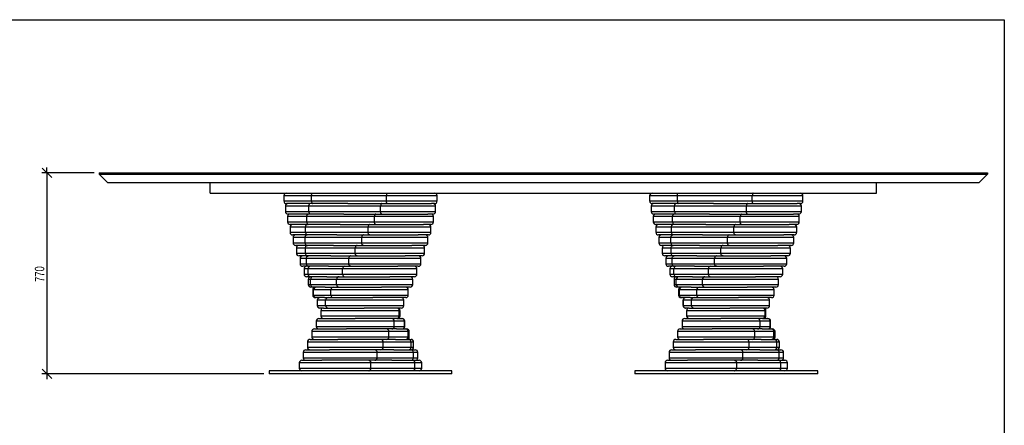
# Model space of a CAD drawing. Header units: millimetres. Extents: x 5 to 292, y 5 to 205.
# Tile 3 of 3: x 104 to 292, y 127 to 205. Entities that reach past the tile are written whole.
import ezdxf

# ---------------------------------------------------------------- set-up
doc = ezdxf.new("R2010")
doc.units = ezdxf.units.MM
doc.layers.add('FORMAT', color=7, linetype='Continuous')
doc.styles.add('SLDTEXTSTYLE1', font='TXT', dxfattribs={"width": 0.75})
doc.dimstyles.new('SLDDIMSTYLE0', dxfattribs={"dimtxt": 1.8, "dimasz": 1.8, "dimexe": 0, "dimexo": 0.0625, "dimgap": 0.45, "dimtad": 1, "dimlfac": 20, "dimrnd": 1e-09, "dimzin": 12, "dimdsep": 46, "dimtxsty": 'SLDTEXTSTYLE1', "dimblk1": 'OBLIQUE', "dimblk2": 'OBLIQUE', "dimsah": 1, "dimcen": 0.09, "dimadec": 0, "dimazin": 3, "dimtfac": 1, "dimtmove": 0, "dimatfit": 0, "dimldrblk": 'OBLIQUE', "dimfxl": 0, "dimfrac": 2, "dimtolj": 1, "dimtzin": 12, "dimarcsym": 0})

# ---------------------------------------------------------------- blocks, each defined once
blk = doc.blocks.new('_Oblique')
at = {"color": 0, "linetype": 'ByBlock', "lineweight": -2}
blk.add_line((-0.5, -0.5), (0.5, 0.5), dxfattribs=at)
blk = doc.blocks.new('_D')
at = {"layer": 'FORMAT', "color": 7}
for p, q in [((117.8, 175.69), (107.8, 175.69)), ((108.8, 175.69), (108.8, 176.69)), ((108.8, 175.69), (108.8, 137.19)), ((150.3, 137.19), (107.8, 137.19)), ((108.8, 137.19), (108.8, 136.19))]:
    blk.add_line(p, q, dxfattribs=at)
at = {"layer": 'FORMAT', "color": 7, "xscale": 1.8, "yscale": 1.8}
for p, rotation in [((108.8, 175.69), 270.0000000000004), ((108.8, 137.19), 90.0000000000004)]:
    blk.add_blockref('_Oblique', p, dxfattribs=dict(at, rotation=rotation))
at = {"layer": 'FORMAT', "color": 7, "insert": (106.48, 154.79), "char_height": 1.8, "attachment_point": 1, "rotation": 90, "style": 'SLDTEXTSTYLE1'}
blk.add_mtext('770', dxfattribs=at)

msp = doc.modelspace()

# ---------------------------------------------------------------- linework, layer by layer
at = {"color": 7, "linetype": 'Continuous', "lineweight": 25}
for p, q in [((118.7986, 175.6906), (288.7986, 175.6906)), ((118.7986, 175.6906), (118.7986, 175.4406)), ((118.7986, 175.4406), (288.7986, 175.4406)), ((120.4486, 173.7906), (118.7986, 175.4406)), ((288.7986, 175.4406), (287.1486, 173.7906)), ((288.7986, 175.6906), (288.7986, 175.4406)), ((287.1486, 173.7906), (120.4486, 173.7906)), ((140.0486, 171.7906), (140.0486, 173.7906)), ((267.5486, 171.7906), (267.5486, 173.7906)), ((140.0486, 171.7906), (267.5486, 171.7906)), ((154.12631, 171.2906), (154.12631, 170.2906)), ((159.43352, 171.2906), (154.12631, 171.2906)), ((154.12631, 170.2906), (159.43352, 170.2906)), ((159.57971, 169.7906), (154.62631, 169.7906)), ((173.77809, 171.2906), (159.43352, 171.2906)), ((159.43352, 170.2906), (159.43352, 171.2906)), ((159.43352, 170.2906), (173.77809, 170.2906)), ((166.36015, 169.7906), (159.57971, 169.7906)), ((166.36015, 169.7906), (172.85243, 169.7906)), ((172.85243, 169.7906), (182.3687, 169.7906)), ((173.77809, 170.2906), (173.77809, 171.2906)), ((183.47088, 171.2906), (173.77809, 171.2906)), ((173.77809, 170.2906), (183.47088, 170.2906)), ((182.97088, 169.7906), (182.3687, 169.7906)), ((183.47088, 170.2906), (183.47088, 171.2906)), ((224.12631, 171.2906), (224.12631, 170.2906)), ((229.43352, 171.2906), (224.12631, 171.2906)), ((224.12631, 170.2906), (229.43352, 170.2906)), ((229.57971, 169.7906), (224.62631, 169.7906)), ((243.77809, 171.2906), (229.43352, 171.2906)), ((229.43352, 170.2906), (229.43352, 171.2906)), ((229.43352, 170.2906), (243.77809, 170.2906)), ((236.36015, 169.7906), (229.57971, 169.7906)), ((236.36015, 169.7906), (242.85243, 169.7906)), ((242.85243, 169.7906), (252.3687, 169.7906)), ((243.77809, 170.2906), (243.77809, 171.2906)), ((253.47088, 171.2906), (243.77809, 171.2906)), ((243.77809, 170.2906), (253.47088, 170.2906)), ((252.97088, 169.7906), (252.3687, 169.7906)), ((253.47088, 170.2906), (253.47088, 171.2906)), ((154.43113, 169.2906), (154.43113, 168.2906)), ((158.91652, 169.2906), (154.43113, 169.2906)), ((154.43113, 168.2906), (158.91652, 168.2906)), ((159.11749, 167.7906), (154.93113, 167.7906)), ((172.65146, 169.2906), (158.91652, 169.2906)), ((158.91652, 168.2906), (158.91652, 169.2906)), ((158.91652, 168.2906), (172.65146, 168.2906)), ((165.60977, 167.7906), (159.11749, 167.7906)), ((165.60977, 167.7906), (171.72521, 167.7906)), ((171.72521, 167.7906), (181.6888, 167.7906)), ((172.65146, 168.2906), (172.65146, 169.2906)), ((183.16607, 169.2906), (172.65146, 169.2906)), ((172.65146, 168.2906), (183.16607, 168.2906)), ((182.66607, 167.7906), (181.6888, 167.7906)), ((183.16607, 168.2906), (183.16607, 169.2906)), ((224.43113, 169.2906), (224.43113, 168.2906)), ((228.91652, 169.2906), (224.43113, 169.2906)), ((224.43113, 168.2906), (228.91652, 168.2906)), ((229.11749, 167.7906), (224.93113, 167.7906)), ((242.65146, 169.2906), (228.91652, 169.2906)), ((228.91652, 168.2906), (228.91652, 169.2906)), ((228.91652, 168.2906), (242.65146, 168.2906)), ((235.60977, 167.7906), (229.11749, 167.7906)), ((235.60977, 167.7906), (241.72521, 167.7906)), ((241.72521, 167.7906), (251.6888, 167.7906)), ((242.65146, 168.2906), (242.65146, 169.2906)), ((253.16607, 169.2906), (242.65146, 169.2906)), ((242.65146, 168.2906), (253.16607, 168.2906)), ((252.66607, 167.7906), (251.6888, 167.7906)), ((253.16607, 168.2906), (253.16607, 169.2906)), ((154.82974, 167.2906), (154.82974, 166.2906)), ((158.53449, 167.2906), (154.82974, 167.2906)), ((154.82974, 166.2906), (158.53449, 166.2906)), ((171.4722, 167.2906), (158.53449, 167.2906)), ((158.53449, 166.2906), (158.53449, 167.2906)), ((158.53449, 166.2906), (171.4722, 166.2906)), ((171.4722, 166.2906), (171.4722, 167.2906)), ((182.76745, 167.2906), (171.4722, 167.2906)), ((171.4722, 166.2906), (182.76745, 166.2906)), ((182.76745, 166.2906), (182.76745, 167.2906)), ((224.82974, 167.2906), (224.82974, 166.2906)), ((228.53449, 167.2906), (224.82974, 167.2906)), ((224.82974, 166.2906), (228.53449, 166.2906)), ((241.4722, 167.2906), (228.53449, 167.2906)), ((228.53449, 166.2906), (228.53449, 167.2906)), ((228.53449, 166.2906), (241.4722, 166.2906)), ((241.4722, 166.2906), (241.4722, 167.2906)), ((252.76745, 167.2906), (241.4722, 167.2906)), ((241.4722, 166.2906), (252.76745, 166.2906)), ((252.76745, 166.2906), (252.76745, 167.2906)), ((155.31672, 165.2906), (155.31672, 164.2906)), ((158.29266, 165.2906), (155.31672, 165.2906)), ((155.31672, 164.2906), (158.29266, 164.2906)), ((158.78751, 165.7906), (155.32974, 165.7906)), ((170.25642, 165.2906), (158.29266, 165.2906)), ((158.29266, 164.2906), (158.29266, 165.2906)), ((158.29266, 164.2906), (170.25642, 164.2906)), ((164.90295, 165.7906), (158.78751, 165.7906)), ((164.90295, 165.7906), (170.55802, 165.7906)), ((170.25642, 164.2906), (170.25642, 165.2906)), ((182.28048, 165.2906), (170.25642, 165.2906)), ((170.25642, 164.2906), (182.28048, 164.2906)), ((170.55802, 165.7906), (180.83283, 165.7906)), ((182.26745, 165.7906), (180.83283, 165.7906)), ((182.28048, 164.2906), (182.28048, 165.2906)), ((225.31672, 165.2906), (225.31672, 164.2906)), ((228.29266, 165.2906), (225.31672, 165.2906)), ((225.31672, 164.2906), (228.29266, 164.2906)), ((228.78751, 165.7906), (225.32974, 165.7906)), ((240.25642, 165.2906), (228.29266, 165.2906)), ((228.29266, 164.2906), (228.29266, 165.2906)), ((228.29266, 164.2906), (240.25642, 164.2906)), ((234.90295, 165.7906), (228.78751, 165.7906)), ((234.90295, 165.7906), (240.55802, 165.7906)), ((240.25642, 164.2906), (240.25642, 165.2906)), ((252.28048, 165.2906), (240.25642, 165.2906)), ((240.25642, 164.2906), (252.28048, 164.2906)), ((240.55802, 165.7906), (250.83283, 165.7906)), ((252.26745, 165.7906), (250.83283, 165.7906)), ((252.28048, 164.2906), (252.28048, 165.2906)), ((158.59426, 163.7906), (155.81672, 163.7906)), ((155.88539, 163.2906), (155.88539, 162.2906)), ((158.19432, 163.2906), (155.88539, 163.2906)), ((155.88539, 162.2906), (158.19432, 162.2906)), ((169.02072, 163.2906), (158.19432, 163.2906)), ((158.19432, 162.2906), (158.19432, 163.2906)), ((158.19432, 162.2906), (169.02072, 162.2906)), ((164.24933, 163.7906), (158.59426, 163.7906)), ((164.24933, 163.7906), (169.3668, 163.7906)), ((169.02072, 162.2906), (169.02072, 163.2906)), ((181.7118, 163.2906), (169.02072, 163.2906)), ((169.02072, 162.2906), (181.7118, 162.2906)), ((169.3668, 163.7906), (179.81249, 163.7906)), ((181.78048, 163.7906), (179.81249, 163.7906)), ((181.7118, 162.2906), (181.7118, 163.2906)), ((228.59426, 163.7906), (225.81672, 163.7906)), ((225.88539, 163.2906), (225.88539, 162.2906)), ((228.19432, 163.2906), (225.88539, 163.2906)), ((225.88539, 162.2906), (228.19432, 162.2906)), ((239.02072, 163.2906), (228.19432, 163.2906)), ((228.19432, 162.2906), (228.19432, 163.2906)), ((228.19432, 162.2906), (239.02072, 162.2906)), ((234.24933, 163.7906), (228.59426, 163.7906)), ((234.24933, 163.7906), (239.3668, 163.7906)), ((239.02072, 162.2906), (239.02072, 163.2906)), ((251.7118, 163.2906), (239.02072, 163.2906)), ((239.02072, 162.2906), (251.7118, 162.2906)), ((239.3668, 163.7906), (249.81249, 163.7906)), ((251.78048, 163.7906), (249.81249, 163.7906)), ((251.7118, 162.2906), (251.7118, 163.2906)), ((158.54039, 161.7906), (156.38539, 161.7906)), ((156.52801, 161.2906), (156.52801, 160.2906)), ((158.24082, 161.2906), (156.52801, 161.2906)), ((156.52801, 160.2906), (158.24082, 160.2906)), ((167.782, 161.2906), (158.24082, 161.2906)), ((158.24082, 160.2906), (158.24082, 161.2906)), ((158.24082, 160.2906), (167.782, 160.2906)), ((163.65785, 161.7906), (158.54039, 161.7906)), ((163.65785, 161.7906), (168.16781, 161.7906)), ((167.782, 160.2906), (167.782, 161.2906)), ((181.06918, 161.2906), (167.782, 161.2906)), ((167.782, 160.2906), (181.06918, 160.2906)), ((168.16781, 161.7906), (178.64172, 161.7906)), ((181.2118, 161.7906), (178.64172, 161.7906)), ((181.06918, 160.2906), (181.06918, 161.2906)), ((228.54039, 161.7906), (226.38539, 161.7906)), ((226.52801, 161.2906), (226.52801, 160.2906)), ((228.24082, 161.2906), (226.52801, 161.2906)), ((226.52801, 160.2906), (228.24082, 160.2906)), ((237.782, 161.2906), (228.24082, 161.2906)), ((228.24082, 160.2906), (228.24082, 161.2906)), ((228.24082, 160.2906), (237.782, 160.2906)), ((233.65785, 161.7906), (228.54039, 161.7906)), ((233.65785, 161.7906), (238.16781, 161.7906)), ((237.782, 160.2906), (237.782, 161.2906)), ((251.06918, 161.2906), (237.782, 161.2906)), ((237.782, 160.2906), (251.06918, 160.2906)), ((238.16781, 161.7906), (248.64172, 161.7906)), ((251.2118, 161.7906), (248.64172, 161.7906)), ((251.06918, 160.2906), (251.06918, 161.2906)), ((158.62664, 159.7906), (157.02801, 159.7906)), ((157.23578, 159.2906), (157.23578, 158.2906)), ((158.43153, 159.2906), (157.23578, 159.2906)), ((157.23578, 158.2906), (158.43153, 158.2906)), ((166.55716, 159.2906), (158.43153, 159.2906)), ((158.43153, 158.2906), (158.43153, 159.2906)), ((158.43153, 158.2906), (166.55716, 158.2906)), ((163.13659, 159.7906), (158.62664, 159.7906)), ((163.13659, 159.7906), (166.97744, 159.7906)), ((166.55716, 158.2906), (166.55716, 159.2906)), ((180.36141, 159.2906), (166.55716, 159.2906)), ((166.55716, 158.2906), (180.36141, 158.2906)), ((166.97744, 159.7906), (177.3365, 159.7906)), ((180.56918, 159.7906), (177.3365, 159.7906)), ((180.36141, 158.2906), (180.36141, 159.2906)), ((228.62664, 159.7906), (227.02801, 159.7906)), ((227.23578, 159.2906), (227.23578, 158.2906)), ((228.43153, 159.2906), (227.23578, 159.2906)), ((227.23578, 158.2906), (228.43153, 158.2906)), ((236.55716, 159.2906), (228.43153, 159.2906)), ((228.43153, 158.2906), (228.43153, 159.2906)), ((228.43153, 158.2906), (236.55716, 158.2906)), ((233.13659, 159.7906), (228.62664, 159.7906)), ((233.13659, 159.7906), (236.97744, 159.7906)), ((236.55716, 158.2906), (236.55716, 159.2906)), ((250.36141, 159.2906), (236.55716, 159.2906)), ((236.55716, 158.2906), (250.36141, 158.2906)), ((236.97744, 159.7906), (247.3365, 159.7906)), ((250.56918, 159.7906), (247.3365, 159.7906)), ((250.36141, 158.2906), (250.36141, 159.2906)), ((158.85182, 157.7906), (157.73578, 157.7906)), ((157.99905, 157.2906), (157.99905, 156.2906)), ((158.76385, 157.2906), (157.99905, 157.2906)), ((165.36293, 157.2906), (158.76385, 157.2906)), ((158.76385, 156.2906), (158.76385, 157.2906)), ((162.69267, 157.7906), (158.85182, 157.7906)), ((162.69267, 157.7906), (165.81195, 157.7906)), ((165.36293, 156.2906), (165.36293, 157.2906)), ((179.59814, 157.2906), (165.36293, 157.2906)), ((165.81195, 157.7906), (175.91467, 157.7906)), ((179.86141, 157.7906), (175.91467, 157.7906)), ((179.59814, 156.2906), (179.59814, 157.2906)), ((228.85182, 157.7906), (227.73578, 157.7906)), ((227.99905, 157.2906), (227.99905, 156.2906)), ((228.76385, 157.2906), (227.99905, 157.2906)), ((235.36293, 157.2906), (228.76385, 157.2906)), ((228.76385, 156.2906), (228.76385, 157.2906)), ((232.69267, 157.7906), (228.85182, 157.7906)), ((232.69267, 157.7906), (235.81195, 157.7906)), ((235.36293, 156.2906), (235.36293, 157.2906)), ((249.59814, 157.2906), (235.36293, 157.2906)), ((235.81195, 157.7906), (245.91467, 157.7906)), ((249.86141, 157.7906), (245.91467, 157.7906)), ((249.59814, 156.2906), (249.59814, 157.2906)), ((157.99905, 156.2906), (158.76385, 156.2906)), ((159.21286, 155.7906), (158.49905, 155.7906)), ((158.76385, 156.2906), (165.36293, 156.2906)), ((158.80739, 155.2906), (158.80739, 154.2906)), ((159.23322, 155.2906), (158.80739, 155.2906)), ((162.33214, 155.7906), (159.21286, 155.7906)), ((164.21563, 155.2906), (159.23322, 155.2906)), ((159.23322, 154.2906), (159.23322, 155.2906)), ((162.33214, 155.7906), (164.68725, 155.7906)), ((164.21563, 154.2906), (164.21563, 155.2906)), ((178.7898, 155.2906), (164.21563, 155.2906)), ((164.68725, 155.7906), (174.39564, 155.7906)), ((165.36293, 156.2906), (179.59814, 156.2906)), ((179.09814, 155.7906), (174.39564, 155.7906)), ((178.7898, 154.2906), (178.7898, 155.2906)), ((227.99905, 156.2906), (228.76385, 156.2906)), ((229.21286, 155.7906), (228.49905, 155.7906)), ((228.76385, 156.2906), (235.36293, 156.2906)), ((228.80739, 155.2906), (228.80739, 154.2906)), ((229.23322, 155.2906), (228.80739, 155.2906)), ((232.33214, 155.7906), (229.21286, 155.7906)), ((234.21563, 155.2906), (229.23322, 155.2906)), ((229.23322, 154.2906), (229.23322, 155.2906)), ((232.33214, 155.7906), (234.68725, 155.7906)), ((234.21563, 154.2906), (234.21563, 155.2906)), ((248.7898, 155.2906), (234.21563, 155.2906)), ((234.68725, 155.7906), (244.39564, 155.7906)), ((235.36293, 156.2906), (249.59814, 156.2906)), ((249.09814, 155.7906), (244.39564, 155.7906)), ((248.7898, 154.2906), (248.7898, 155.2906)), ((158.80739, 154.2906), (159.23322, 154.2906)), ((159.23322, 154.2906), (164.21563, 154.2906)), ((159.70483, 153.7906), (159.30739, 153.7906)), ((159.64975, 153.2906), (159.64975, 152.2906)), ((159.83324, 153.2906), (159.64975, 153.2906)), ((162.05994, 153.7906), (159.70483, 153.7906)), ((163.13093, 153.2906), (159.83324, 153.2906)), ((159.83324, 152.2906), (159.83324, 153.2906)), ((162.05994, 153.7906), (163.6187, 153.7906)), ((163.13093, 152.2906), (163.13093, 153.2906)), ((177.94744, 153.2906), (163.13093, 153.2906)), ((163.6187, 153.7906), (172.80016, 153.7906)), ((164.21563, 154.2906), (178.7898, 154.2906)), ((178.2898, 153.7906), (172.80016, 153.7906)), ((177.94744, 152.2906), (177.94744, 153.2906)), ((228.80739, 154.2906), (229.23322, 154.2906)), ((229.23322, 154.2906), (234.21563, 154.2906)), ((229.70483, 153.7906), (229.30739, 153.7906)), ((229.64975, 153.2906), (229.64975, 152.2906)), ((229.83324, 153.2906), (229.64975, 153.2906)), ((232.05994, 153.7906), (229.70483, 153.7906)), ((233.13093, 153.2906), (229.83324, 153.2906)), ((229.83324, 152.2906), (229.83324, 153.2906)), ((232.05994, 153.7906), (233.6187, 153.7906)), ((233.13093, 152.2906), (233.13093, 153.2906)), ((247.94744, 153.2906), (233.13093, 153.2906)), ((233.6187, 153.7906), (242.80016, 153.7906)), ((234.21563, 154.2906), (248.7898, 154.2906)), ((248.2898, 153.7906), (242.80016, 153.7906)), ((247.94744, 152.2906), (247.94744, 153.2906)), ((159.64975, 152.2906), (159.83324, 152.2906)), ((159.83324, 152.2906), (163.13093, 152.2906)), ((160.32101, 151.7906), (160.14975, 151.7906)), ((161.87977, 151.7906), (160.32101, 151.7906)), ((160.51463, 151.2906), (160.51463, 150.2906)), ((160.55572, 151.2906), (160.51463, 151.2906)), ((162.12365, 151.2906), (160.55572, 151.2906)), ((160.55572, 150.2906), (160.55572, 151.2906)), ((161.87977, 151.7906), (162.62091, 151.7906)), ((162.12365, 150.2906), (162.12365, 151.2906)), ((177.08256, 151.2906), (162.12365, 151.2906)), ((162.62091, 151.7906), (171.15002, 151.7906)), ((163.13093, 152.2906), (177.94744, 152.2906)), ((177.44744, 151.7906), (171.15002, 151.7906)), ((177.08256, 150.2906), (177.08256, 151.2906)), ((229.64975, 152.2906), (229.83324, 152.2906)), ((229.83324, 152.2906), (233.13093, 152.2906)), ((230.32101, 151.7906), (230.14975, 151.7906)), ((231.87977, 151.7906), (230.32101, 151.7906)), ((230.51463, 151.2906), (230.51463, 150.2906)), ((230.55572, 151.2906), (230.51463, 151.2906)), ((232.12365, 151.2906), (230.55572, 151.2906)), ((230.55572, 150.2906), (230.55572, 151.2906)), ((231.87977, 151.7906), (232.62091, 151.7906)), ((232.12365, 150.2906), (232.12365, 151.2906)), ((247.08256, 151.2906), (232.12365, 151.2906)), ((232.62091, 151.7906), (241.15002, 151.7906)), ((233.13093, 152.2906), (247.94744, 152.2906)), ((247.44744, 151.7906), (241.15002, 151.7906)), ((247.08256, 150.2906), (247.08256, 151.2906)), ((160.51463, 150.2906), (160.55572, 150.2906)), ((160.55572, 150.2906), (162.12365, 150.2906)), ((161.05298, 149.7906), (161.01463, 149.7906)), ((161.70697, 149.7906), (161.05298, 149.7906)), ((161.20697, 149.2906), (161.20697, 148.2906)), ((176.20641, 149.2906), (161.20697, 149.2906)), ((161.70697, 149.7906), (169.46777, 149.7906)), ((162.12365, 150.2906), (177.08256, 150.2906)), ((176.58256, 149.7906), (169.46777, 149.7906)), ((176.20641, 148.2906), (176.20641, 149.2906)), ((176.38966, 149.2906), (176.20641, 149.2906)), ((176.38966, 148.2906), (176.38966, 149.2906)), ((176.39022, 149.2906), (176.38966, 149.2906)), ((176.39022, 148.2906), (176.39022, 149.2906)), ((230.51463, 150.2906), (230.55572, 150.2906)), ((230.55572, 150.2906), (232.12365, 150.2906)), ((231.05298, 149.7906), (231.01463, 149.7906)), ((231.70697, 149.7906), (231.05298, 149.7906)), ((231.20697, 149.2906), (231.20697, 148.2906)), ((246.20641, 149.2906), (231.20697, 149.2906)), ((231.70697, 149.7906), (239.46777, 149.7906)), ((232.12365, 150.2906), (247.08256, 150.2906)), ((246.58256, 149.7906), (239.46777, 149.7906)), ((246.20641, 148.2906), (246.20641, 149.2906)), ((246.38966, 149.2906), (246.20641, 149.2906)), ((246.38966, 148.2906), (246.38966, 149.2906)), ((246.39022, 149.2906), (246.38966, 149.2906)), ((246.39022, 148.2906), (246.39022, 149.2906)), ((160.33263, 147.2906), (160.33263, 146.2906)), ((175.27016, 147.2906), (160.33263, 147.2906)), ((160.83263, 147.7906), (167.77638, 147.7906)), ((161.20697, 148.2906), (176.20641, 148.2906)), ((175.70645, 147.7906), (167.77638, 147.7906)), ((175.27016, 146.2906), (175.27016, 147.2906)), ((177.2021, 147.2906), (175.27016, 147.2906)), ((175.79307, 147.7906), (175.70645, 147.7906)), ((175.79307, 147.7906), (176.70626, 147.7906)), ((176.20641, 148.2906), (176.38966, 148.2906)), ((176.38966, 148.2906), (176.39022, 148.2906)), ((176.70626, 147.7906), (176.76456, 147.7906)), ((177.2021, 146.2906), (177.2021, 147.2906)), ((177.26456, 147.2906), (177.2021, 147.2906)), ((177.26456, 146.2906), (177.26456, 147.2906)), ((230.33263, 147.2906), (230.33263, 146.2906)), ((245.27016, 147.2906), (230.33263, 147.2906)), ((230.83263, 147.7906), (237.77638, 147.7906)), ((231.20697, 148.2906), (246.20641, 148.2906)), ((245.70645, 147.7906), (237.77638, 147.7906)), ((245.27016, 146.2906), (245.27016, 147.2906)), ((247.2021, 147.2906), (245.27016, 147.2906)), ((245.79307, 147.7906), (245.70645, 147.7906)), ((245.79307, 147.7906), (246.70626, 147.7906)), ((246.20641, 148.2906), (246.38966, 148.2906)), ((246.38966, 148.2906), (246.39022, 148.2906)), ((246.70626, 147.7906), (246.76456, 147.7906)), ((247.2021, 146.2906), (247.2021, 147.2906)), ((247.26456, 147.2906), (247.2021, 147.2906)), ((247.26456, 146.2906), (247.26456, 147.2906)), ((159.47148, 145.2906), (159.47148, 144.2906)), ((174.24552, 145.2906), (159.47148, 145.2906)), ((159.97148, 145.7906), (166.09895, 145.7906)), ((160.33263, 146.2906), (175.27016, 146.2906)), ((174.77433, 145.7906), (166.09895, 145.7906)), ((174.24552, 144.2906), (174.24552, 145.2906)), ((177.89975, 145.2906), (174.24552, 145.2906)), ((175.68752, 145.7906), (174.77433, 145.7906)), ((175.27016, 146.2906), (177.2021, 146.2906)), ((175.68752, 145.7906), (177.41481, 145.7906)), ((177.2021, 146.2906), (177.26456, 146.2906)), ((177.41481, 145.7906), (177.62571, 145.7906)), ((177.89975, 144.2906), (177.89975, 145.2906)), ((178.12571, 145.2906), (177.89975, 145.2906)), ((178.12571, 144.2906), (178.12571, 145.2906)), ((229.47148, 145.2906), (229.47148, 144.2906)), ((244.24552, 145.2906), (229.47148, 145.2906)), ((229.97148, 145.7906), (236.09895, 145.7906)), ((230.33263, 146.2906), (245.27016, 146.2906)), ((244.77433, 145.7906), (236.09895, 145.7906)), ((244.24552, 144.2906), (244.24552, 145.2906)), ((247.89975, 145.2906), (244.24552, 145.2906)), ((245.68752, 145.7906), (244.77433, 145.7906)), ((245.27016, 146.2906), (247.2021, 146.2906)), ((245.68752, 145.7906), (247.41481, 145.7906)), ((247.2021, 146.2906), (247.26456, 146.2906)), ((247.41481, 145.7906), (247.62571, 145.7906)), ((247.89975, 144.2906), (247.89975, 145.2906)), ((248.12571, 145.2906), (247.89975, 145.2906)), ((248.12571, 144.2906), (248.12571, 145.2906)), ((158.63529, 143.2906), (158.63529, 142.2906)), ((173.14649, 143.2906), (158.63529, 143.2906)), ((159.13529, 143.7906), (164.45839, 143.7906)), ((159.47148, 144.2906), (174.24552, 144.2906)), ((173.76059, 143.7906), (164.45839, 143.7906)), ((173.14649, 142.2906), (173.14649, 143.2906)), ((178.47309, 143.2906), (173.14649, 143.2906)), ((175.48788, 143.7906), (173.76059, 143.7906)), ((174.24552, 144.2906), (177.89975, 144.2906)), ((175.48788, 143.7906), (178.00568, 143.7906)), ((177.89975, 144.2906), (178.12571, 144.2906)), ((178.00568, 143.7906), (178.4619, 143.7906)), ((178.47309, 142.2906), (178.47309, 143.2906)), ((178.9619, 143.2906), (178.47309, 143.2906)), ((178.9619, 142.2906), (178.9619, 143.2906)), ((228.63529, 143.2906), (228.63529, 142.2906)), ((243.14649, 143.2906), (228.63529, 143.2906)), ((229.13529, 143.7906), (234.45839, 143.7906)), ((229.47148, 144.2906), (244.24552, 144.2906)), ((243.76059, 143.7906), (234.45839, 143.7906)), ((243.14649, 142.2906), (243.14649, 143.2906)), ((248.47309, 143.2906), (243.14649, 143.2906)), ((245.48788, 143.7906), (243.76059, 143.7906)), ((244.24552, 144.2906), (247.89975, 144.2906)), ((245.48788, 143.7906), (248.00568, 143.7906)), ((247.89975, 144.2906), (248.12571, 144.2906)), ((248.00568, 143.7906), (248.4619, 143.7906)), ((248.47309, 142.2906), (248.47309, 143.2906)), ((248.9619, 143.2906), (248.47309, 143.2906)), ((248.9619, 142.2906), (248.9619, 143.2906)), ((158.33548, 141.7906), (162.87712, 141.7906)), ((158.63529, 142.2906), (173.14649, 142.2906)), ((172.67907, 141.7906), (162.87712, 141.7906)), ((175.19687, 141.7906), (172.67907, 141.7906)), ((173.14649, 142.2906), (178.47309, 142.2906)), ((175.19687, 141.7906), (178.47079, 141.7906)), ((178.47079, 141.7906), (179.26171, 141.7906)), ((178.47309, 142.2906), (178.9619, 142.2906)), ((228.33548, 141.7906), (232.87712, 141.7906)), ((228.63529, 142.2906), (243.14649, 142.2906)), ((242.67907, 141.7906), (232.87712, 141.7906)), ((245.19687, 141.7906), (242.67907, 141.7906)), ((243.14649, 142.2906), (248.47309, 142.2906)), ((245.19687, 141.7906), (248.47079, 141.7906)), ((248.47079, 141.7906), (249.26171, 141.7906)), ((248.47309, 142.2906), (248.9619, 142.2906)), ((157.58297, 139.7906), (161.37672, 139.7906)), ((157.83548, 141.2906), (157.83548, 140.2906)), ((171.98806, 141.2906), (157.83548, 141.2906)), ((157.83548, 140.2906), (171.98806, 140.2906)), ((171.54456, 139.7906), (161.37672, 139.7906)), ((174.81847, 139.7906), (171.54456, 139.7906)), ((171.98806, 140.2906), (171.98806, 141.2906)), ((178.91429, 141.2906), (171.98806, 141.2906)), ((171.98806, 140.2906), (178.91429, 140.2906)), ((174.81847, 139.7906), (178.80379, 139.7906)), ((178.80379, 139.7906), (180.01422, 139.7906)), ((178.91429, 140.2906), (178.91429, 141.2906)), ((179.76171, 141.2906), (178.91429, 141.2906)), ((178.91429, 140.2906), (179.76171, 140.2906)), ((179.76171, 140.2906), (179.76171, 141.2906)), ((227.58297, 139.7906), (231.37672, 139.7906)), ((227.83548, 141.2906), (227.83548, 140.2906)), ((241.98806, 141.2906), (227.83548, 141.2906)), ((227.83548, 140.2906), (241.98806, 140.2906)), ((241.54456, 139.7906), (231.37672, 139.7906)), ((244.81847, 139.7906), (241.54456, 139.7906)), ((241.98806, 140.2906), (241.98806, 141.2906)), ((248.91429, 141.2906), (241.98806, 141.2906)), ((241.98806, 140.2906), (248.91429, 140.2906)), ((244.81847, 139.7906), (248.80379, 139.7906)), ((248.80379, 139.7906), (250.01422, 139.7906)), ((248.91429, 140.2906), (248.91429, 141.2906)), ((249.76171, 141.2906), (248.91429, 141.2906)), ((248.91429, 140.2906), (249.76171, 140.2906)), ((249.76171, 140.2906), (249.76171, 141.2906)), ((151.2986, 137.7906), (151.2986, 137.1906)), ((186.2986, 137.7906), (151.2986, 137.7906)), ((157.08297, 139.2906), (157.08297, 138.2906)), ((170.78607, 139.2906), (157.08297, 139.2906)), ((157.08297, 138.2906), (170.78607, 138.2906)), ((170.78607, 138.2906), (170.78607, 139.2906)), ((179.21733, 139.2906), (170.78607, 139.2906)), ((170.78607, 138.2906), (179.21733, 138.2906)), ((179.21733, 138.2906), (179.21733, 139.2906)), ((180.51422, 139.2906), (179.21733, 139.2906)), ((179.21733, 138.2906), (180.51422, 138.2906)), ((180.51422, 138.2906), (180.51422, 139.2906)), ((186.2986, 137.1906), (186.2986, 137.7906)), ((221.2986, 137.7906), (221.2986, 137.1906)), ((256.2986, 137.7906), (221.2986, 137.7906)), ((227.08297, 139.2906), (227.08297, 138.2906)), ((240.78607, 139.2906), (227.08297, 139.2906)), ((227.08297, 138.2906), (240.78607, 138.2906)), ((240.78607, 138.2906), (240.78607, 139.2906)), ((249.21733, 139.2906), (240.78607, 139.2906)), ((240.78607, 138.2906), (249.21733, 138.2906)), ((249.21733, 138.2906), (249.21733, 139.2906)), ((250.51422, 139.2906), (249.21733, 139.2906)), ((249.21733, 138.2906), (250.51422, 138.2906)), ((250.51422, 138.2906), (250.51422, 139.2906)), ((256.2986, 137.1906), (256.2986, 137.7906)), ((186.2986, 137.1906), (151.2986, 137.1906)), ((256.2986, 137.1906), (221.2986, 137.1906))]:
    msp.add_line(p, q, dxfattribs=at)
at = {"color": 7, "linetype": 'Continuous', "lineweight": 25, "flags": 128}
for points in [[(159.43352, 171.2906), (159.43633, 171.38814), (159.44465, 171.48194), (159.45816, 171.56838), (159.47634, 171.64415), (159.49849, 171.70633), (159.52377, 171.75254), (159.55119, 171.78099), (159.57971, 171.7906)], [(173.92428, 171.7906), (173.89576, 171.78099), (173.86834, 171.75254), (173.84306, 171.70633), (173.82091, 171.64415), (173.80273, 171.56838), (173.78922, 171.48194), (173.7809, 171.38814), (173.77809, 171.2906)], [(229.43352, 171.2906), (229.43633, 171.38814), (229.44465, 171.48194), (229.45816, 171.56838), (229.47634, 171.64415), (229.49849, 171.70633), (229.52377, 171.75254), (229.55119, 171.78099), (229.57971, 171.7906)], [(243.92428, 171.7906), (243.89576, 171.78099), (243.86834, 171.75254), (243.84306, 171.70633), (243.82091, 171.64415), (243.80273, 171.56838), (243.78922, 171.48194), (243.7809, 171.38814), (243.77809, 171.2906)], [(158.91652, 169.2906), (158.92038, 169.38814), (158.93182, 169.48194), (158.95039, 169.56838), (158.97538, 169.64415), (159.00584, 169.70633), (159.04058, 169.75254), (159.07828, 169.78099), (159.11749, 169.7906)], [(159.43352, 170.2906), (159.43633, 170.19305), (159.44465, 170.09926), (159.45816, 170.01281), (159.47634, 169.93704), (159.49849, 169.87486), (159.52377, 169.82866), (159.55119, 169.8002), (159.57971, 169.7906)], [(172.85243, 169.7906), (172.81322, 169.78099), (172.77552, 169.75254), (172.74078, 169.70633), (172.71032, 169.64415), (172.68533, 169.56838), (172.66676, 169.48194), (172.65532, 169.38814), (172.65146, 169.2906)], [(173.92428, 169.7906), (173.89576, 169.8002), (173.86834, 169.82866), (173.84306, 169.87486), (173.82091, 169.93704), (173.80273, 170.01281), (173.78922, 170.09926), (173.7809, 170.19305), (173.77809, 170.2906)], [(228.91652, 169.2906), (228.92038, 169.38814), (228.93182, 169.48194), (228.95039, 169.56838), (228.97538, 169.64415), (229.00584, 169.70633), (229.04058, 169.75254), (229.07828, 169.78099), (229.11749, 169.7906)], [(229.43352, 170.2906), (229.43633, 170.19305), (229.44465, 170.09926), (229.45816, 170.01281), (229.47634, 169.93704), (229.49849, 169.87486), (229.52377, 169.82866), (229.55119, 169.8002), (229.57971, 169.7906)], [(242.85243, 169.7906), (242.81322, 169.78099), (242.77552, 169.75254), (242.74078, 169.70633), (242.71032, 169.64415), (242.68533, 169.56838), (242.66676, 169.48194), (242.65532, 169.38814), (242.65146, 169.2906)], [(243.92428, 169.7906), (243.89576, 169.8002), (243.86834, 169.82866), (243.84306, 169.87486), (243.82091, 169.93704), (243.80273, 170.01281), (243.78922, 170.09926), (243.7809, 170.19305), (243.77809, 170.2906)], [(158.53449, 167.2906), (158.53935, 167.38814), (158.55375, 167.48194), (158.57713, 167.56838), (158.6086, 167.64415), (158.64694, 167.70633), (158.69068, 167.75254), (158.73815, 167.78099), (158.78751, 167.7906)], [(158.91652, 168.2906), (158.92038, 168.19305), (158.93182, 168.09926), (158.95039, 168.01281), (158.97538, 167.93704), (159.00584, 167.87486), (159.04058, 167.82866), (159.07828, 167.8002), (159.11749, 167.7906)], [(171.72521, 167.7906), (171.67585, 167.78099), (171.62839, 167.75254), (171.58464, 167.70633), (171.5463, 167.64415), (171.51484, 167.56838), (171.49145, 167.48194), (171.47706, 167.38814), (171.4722, 167.2906)], [(172.85243, 167.7906), (172.81322, 167.8002), (172.77552, 167.82866), (172.74078, 167.87486), (172.71032, 167.93704), (172.68533, 168.01281), (172.66676, 168.09926), (172.65532, 168.19305), (172.65146, 168.2906)], [(228.53449, 167.2906), (228.53935, 167.38814), (228.55375, 167.48194), (228.57713, 167.56838), (228.6086, 167.64415), (228.64694, 167.70633), (228.69068, 167.75254), (228.73815, 167.78099), (228.78751, 167.7906)], [(228.91652, 168.2906), (228.92038, 168.19305), (228.93182, 168.09926), (228.95039, 168.01281), (228.97538, 167.93704), (229.00584, 167.87486), (229.04058, 167.82866), (229.07828, 167.8002), (229.11749, 167.7906)], [(241.72521, 167.7906), (241.67585, 167.78099), (241.62839, 167.75254), (241.58464, 167.70633), (241.5463, 167.64415), (241.51484, 167.56838), (241.49145, 167.48194), (241.47706, 167.38814), (241.4722, 167.2906)], [(242.85243, 167.7906), (242.81322, 167.8002), (242.77552, 167.82866), (242.74078, 167.87486), (242.71032, 167.93704), (242.68533, 168.01281), (242.66676, 168.09926), (242.65532, 168.19305), (242.65146, 168.2906)], [(158.53449, 166.2906), (158.53935, 166.19305), (158.55375, 166.09926), (158.57713, 166.01281), (158.6086, 165.93704), (158.64694, 165.87486), (158.69068, 165.82866), (158.73815, 165.8002), (158.78751, 165.7906)], [(171.72521, 165.7906), (171.67585, 165.8002), (171.62839, 165.82866), (171.58464, 165.87486), (171.5463, 165.93704), (171.51484, 166.01281), (171.49145, 166.09926), (171.47706, 166.19305), (171.4722, 166.2906)], [(228.53449, 166.2906), (228.53935, 166.19305), (228.55375, 166.09926), (228.57713, 166.01281), (228.6086, 165.93704), (228.64694, 165.87486), (228.69068, 165.82866), (228.73815, 165.8002), (228.78751, 165.7906)], [(241.72521, 165.7906), (241.67585, 165.8002), (241.62839, 165.82866), (241.58464, 165.87486), (241.5463, 165.93704), (241.51484, 166.01281), (241.49145, 166.09926), (241.47706, 166.19305), (241.4722, 166.2906)], [(158.29266, 165.2906), (158.29845, 165.38814), (158.31561, 165.48194), (158.34349, 165.56838), (158.38099, 165.64415), (158.4267, 165.70633), (158.47884, 165.75254), (158.53542, 165.78099), (158.59426, 165.7906)], [(158.29266, 164.2906), (158.29845, 164.19305), (158.31561, 164.09926), (158.34349, 164.01281), (158.38099, 163.93704), (158.4267, 163.87486), (158.47884, 163.82866), (158.53542, 163.8002), (158.59426, 163.7906)], [(170.55802, 165.7906), (170.49918, 165.78099), (170.4426, 165.75254), (170.39046, 165.70633), (170.34475, 165.64415), (170.30724, 165.56838), (170.27937, 165.48194), (170.26221, 165.38814), (170.25642, 165.2906)], [(170.55802, 163.7906), (170.49918, 163.8002), (170.4426, 163.82866), (170.39046, 163.87486), (170.34475, 163.93704), (170.30724, 164.01281), (170.27937, 164.09926), (170.26221, 164.19305), (170.25642, 164.2906)], [(228.29266, 165.2906), (228.29845, 165.38814), (228.31561, 165.48194), (228.34349, 165.56838), (228.38099, 165.64415), (228.4267, 165.70633), (228.47884, 165.75254), (228.53542, 165.78099), (228.59426, 165.7906)], [(228.29266, 164.2906), (228.29845, 164.19305), (228.31561, 164.09926), (228.34349, 164.01281), (228.38099, 163.93704), (228.4267, 163.87486), (228.47884, 163.82866), (228.53542, 163.8002), (228.59426, 163.7906)], [(240.55802, 165.7906), (240.49918, 165.78099), (240.4426, 165.75254), (240.39046, 165.70633), (240.34475, 165.64415), (240.30724, 165.56838), (240.27937, 165.48194), (240.26221, 165.38814), (240.25642, 165.2906)], [(240.55802, 163.7906), (240.49918, 163.8002), (240.4426, 163.82866), (240.39046, 163.87486), (240.34475, 163.93704), (240.30724, 164.01281), (240.27937, 164.09926), (240.26221, 164.19305), (240.25642, 164.2906)], [(158.19432, 163.2906), (158.20097, 163.38814), (158.22066, 163.48194), (158.25264, 163.56838), (158.29568, 163.64415), (158.34812, 163.70633), (158.40796, 163.75254), (158.47288, 163.78099), (158.54039, 163.7906)], [(158.19432, 162.2906), (158.20097, 162.19305), (158.22066, 162.09926), (158.25264, 162.01281), (158.29568, 161.93704), (158.34812, 161.87486), (158.40796, 161.82866), (158.47288, 161.8002), (158.54039, 161.7906)], [(169.3668, 163.7906), (169.29928, 163.78099), (169.23436, 163.75254), (169.17453, 163.70633), (169.12209, 163.64415), (169.07905, 163.56838), (169.04707, 163.48194), (169.02737, 163.38814), (169.02072, 163.2906)], [(169.3668, 161.7906), (169.29928, 161.8002), (169.23436, 161.82866), (169.17453, 161.87486), (169.12209, 161.93704), (169.07905, 162.01281), (169.04707, 162.09926), (169.02737, 162.19305), (169.02072, 162.2906)], [(228.19432, 163.2906), (228.20097, 163.38814), (228.22066, 163.48194), (228.25264, 163.56838), (228.29568, 163.64415), (228.34812, 163.70633), (228.40796, 163.75254), (228.47288, 163.78099), (228.54039, 163.7906)], [(228.19432, 162.2906), (228.20097, 162.19305), (228.22066, 162.09926), (228.25264, 162.01281), (228.29568, 161.93704), (228.34812, 161.87486), (228.40796, 161.82866), (228.47288, 161.8002), (228.54039, 161.7906)], [(239.3668, 163.7906), (239.29928, 163.78099), (239.23436, 163.75254), (239.17453, 163.70633), (239.12209, 163.64415), (239.07905, 163.56838), (239.04707, 163.48194), (239.02737, 163.38814), (239.02072, 163.2906)], [(239.3668, 161.7906), (239.29928, 161.8002), (239.23436, 161.82866), (239.17453, 161.87486), (239.12209, 161.93704), (239.07905, 162.01281), (239.04707, 162.09926), (239.02737, 162.19305), (239.02072, 162.2906)], [(158.24082, 161.2906), (158.24824, 161.38814), (158.27019, 161.48194), (158.30585, 161.56838), (158.35383, 161.64415), (158.41229, 161.70633), (158.47899, 161.75254), (158.55137, 161.78099), (158.62664, 161.7906)], [(158.24082, 160.2906), (158.24824, 160.19305), (158.27019, 160.09926), (158.30585, 160.01281), (158.35383, 159.93704), (158.41229, 159.87486), (158.47899, 159.82866), (158.55137, 159.8002), (158.62664, 159.7906)], [(168.16781, 161.7906), (168.09254, 161.78099), (168.02017, 161.75254), (167.95346, 161.70633), (167.895, 161.64415), (167.84702, 161.56838), (167.81137, 161.48194), (167.78941, 161.38814), (167.782, 161.2906)], [(168.16781, 159.7906), (168.09254, 159.8002), (168.02017, 159.82866), (167.95346, 159.87486), (167.895, 159.93704), (167.84702, 160.01281), (167.81137, 160.09926), (167.78941, 160.19305), (167.782, 160.2906)], [(228.24082, 161.2906), (228.24824, 161.38814), (228.27019, 161.48194), (228.30585, 161.56838), (228.35383, 161.64415), (228.41229, 161.70633), (228.47899, 161.75254), (228.55137, 161.78099), (228.62664, 161.7906)], [(228.24082, 160.2906), (228.24824, 160.19305), (228.27019, 160.09926), (228.30585, 160.01281), (228.35383, 159.93704), (228.41229, 159.87486), (228.47899, 159.82866), (228.55137, 159.8002), (228.62664, 159.7906)], [(238.16781, 161.7906), (238.09254, 161.78099), (238.02017, 161.75254), (237.95346, 161.70633), (237.895, 161.64415), (237.84702, 161.56838), (237.81137, 161.48194), (237.78941, 161.38814), (237.782, 161.2906)], [(238.16781, 159.7906), (238.09254, 159.8002), (238.02017, 159.82866), (237.95346, 159.87486), (237.895, 159.93704), (237.84702, 160.01281), (237.81137, 160.09926), (237.78941, 160.19305), (237.782, 160.2906)], [(158.43153, 159.2906), (158.43961, 159.38814), (158.46353, 159.48194), (158.50237, 159.56838), (158.55463, 159.64415), (158.61832, 159.70633), (158.69098, 159.75254), (158.76982, 159.78099), (158.85182, 159.7906)], [(158.43153, 158.2906), (158.43961, 158.19305), (158.46353, 158.09926), (158.50237, 158.01281), (158.55463, 157.93704), (158.61832, 157.87486), (158.69098, 157.82866), (158.76982, 157.8002), (158.85182, 157.7906)], [(166.97744, 159.7906), (166.89545, 159.78099), (166.81661, 159.75254), (166.74394, 159.70633), (166.68026, 159.64415), (166.62799, 159.56838), (166.58915, 159.48194), (166.56523, 159.38814), (166.55716, 159.2906)], [(166.97744, 157.7906), (166.89545, 157.8002), (166.81661, 157.82866), (166.74394, 157.87486), (166.68026, 157.93704), (166.62799, 158.01281), (166.58915, 158.09926), (166.56523, 158.19305), (166.55716, 158.2906)], [(228.43153, 159.2906), (228.43961, 159.38814), (228.46353, 159.48194), (228.50237, 159.56838), (228.55463, 159.64415), (228.61832, 159.70633), (228.69098, 159.75254), (228.76982, 159.78099), (228.85182, 159.7906)], [(228.43153, 158.2906), (228.43961, 158.19305), (228.46353, 158.09926), (228.50237, 158.01281), (228.55463, 157.93704), (228.61832, 157.87486), (228.69098, 157.82866), (228.76982, 157.8002), (228.85182, 157.7906)], [(236.97744, 159.7906), (236.89545, 159.78099), (236.81661, 159.75254), (236.74394, 159.70633), (236.68026, 159.64415), (236.62799, 159.56838), (236.58915, 159.48194), (236.56523, 159.38814), (236.55716, 159.2906)], [(236.97744, 157.7906), (236.89545, 157.8002), (236.81661, 157.82866), (236.74394, 157.87486), (236.68026, 157.93704), (236.62799, 158.01281), (236.58915, 158.09926), (236.56523, 158.19305), (236.55716, 158.2906)], [(170.37253, 139.7906), (170.45321, 139.78099), (170.53079, 139.75254), (170.60229, 139.70633), (170.66495, 139.64415), (170.71638, 139.56838), (170.7546, 139.48194), (170.77813, 139.38814), (170.78607, 139.2906)], [(179.21733, 139.2906), (179.20938, 139.38814), (179.18585, 139.48194), (179.14763, 139.56838), (179.0962, 139.64415), (179.03354, 139.70633), (178.96204, 139.75254), (178.88446, 139.78099), (178.80379, 139.7906)], [(240.37253, 139.7906), (240.45321, 139.78099), (240.53079, 139.75254), (240.60229, 139.70633), (240.66495, 139.64415), (240.71638, 139.56838), (240.7546, 139.48194), (240.77813, 139.38814), (240.78607, 139.2906)], [(249.21733, 139.2906), (249.20938, 139.38814), (249.18585, 139.48194), (249.14763, 139.56838), (249.0962, 139.64415), (249.03354, 139.70633), (248.96204, 139.75254), (248.88446, 139.78099), (248.80379, 139.7906)], [(170.37253, 137.7906), (170.45321, 137.8002), (170.53079, 137.82866), (170.60229, 137.87486), (170.66495, 137.93704), (170.71638, 138.01281), (170.7546, 138.09926), (170.77813, 138.19305), (170.78607, 138.2906)], [(179.21733, 138.2906), (179.20938, 138.19305), (179.18585, 138.09926), (179.14763, 138.01281), (179.0962, 137.93704), (179.03354, 137.87486), (178.96204, 137.82866), (178.88446, 137.8002), (178.80379, 137.7906)], [(240.37253, 137.7906), (240.45321, 137.8002), (240.53079, 137.82866), (240.60229, 137.87486), (240.66495, 137.93704), (240.71638, 138.01281), (240.7546, 138.09926), (240.77813, 138.19305), (240.78607, 138.2906)], [(249.21733, 138.2906), (249.20938, 138.19305), (249.18585, 138.09926), (249.14763, 138.01281), (249.0962, 137.93704), (249.03354, 137.87486), (248.96204, 137.82866), (248.88446, 137.8002), (248.80379, 137.7906)]]:
    msp.add_lwpolyline(points, dxfattribs=at)
at = {"color": 7, "linetype": 'Continuous', "lineweight": 25}
for centre, radius, start, end in [((154.62631, 171.2906), 0.5, 90, 180), ((182.97088, 171.2906), 0.5, 0, 90), ((224.62631, 171.2906), 0.5, 90, 180), ((252.97088, 171.2906), 0.5, 0, 90), ((154.62631, 170.2906), 0.5, 180, 270), ((154.93113, 169.2906), 0.5, 90, 180), ((182.66607, 169.2906), 0.5, 0, 90), ((182.97088, 170.2906), 0.5, 270, 0), ((224.62631, 170.2906), 0.5, 180, 270), ((224.93113, 169.2906), 0.5, 90, 180), ((252.66607, 169.2906), 0.5, 0, 90), ((252.97088, 170.2906), 0.5, 270, 0), ((154.93113, 168.2906), 0.5, 180, 270), ((155.32974, 167.2906), 0.5, 90, 180), ((182.26745, 167.2906), 0.5, 0, 90), ((182.66607, 168.2906), 0.5, 270, 0), ((224.93113, 168.2906), 0.5, 180, 270), ((225.32974, 167.2906), 0.5, 90, 180), ((252.26745, 167.2906), 0.5, 0, 90), ((252.66607, 168.2906), 0.5, 270, 0), ((155.32974, 166.2906), 0.5, 180, 270), ((182.26745, 166.2906), 0.5, 270, 0), ((225.32974, 166.2906), 0.5, 180, 270), ((252.26745, 166.2906), 0.5, 270, 0), ((155.81672, 165.2906), 0.5, 90, 180), ((155.81672, 164.2906), 0.5, 180, 270), ((181.78048, 165.2906), 0.5, 0, 90), ((181.78048, 164.2906), 0.5, 270, 0), ((225.81672, 165.2906), 0.5, 90, 180), ((225.81672, 164.2906), 0.5, 180, 270), ((251.78048, 165.2906), 0.5, 0, 90), ((251.78048, 164.2906), 0.5, 270, 0), ((156.38539, 163.2906), 0.5, 90, 180), ((156.38539, 162.2906), 0.5, 180, 270), ((181.2118, 163.2906), 0.5, 0, 90), ((181.2118, 162.2906), 0.5, 270, 0), ((226.38539, 163.2906), 0.5, 90, 180), ((226.38539, 162.2906), 0.5, 180, 270), ((251.2118, 163.2906), 0.5, 0, 90), ((251.2118, 162.2906), 0.5, 270, 0), ((157.02801, 161.2906), 0.5, 90, 180), ((157.02801, 160.2906), 0.5, 180, 270), ((180.56918, 161.2906), 0.5, 0, 90), ((180.56918, 160.2906), 0.5, 270, 0), ((227.02801, 161.2906), 0.5, 90, 180), ((227.02801, 160.2906), 0.5, 180, 270), ((250.56918, 161.2906), 0.5, 0, 90), ((250.56918, 160.2906), 0.5, 270, 0), ((157.73578, 159.2906), 0.5, 90, 180), ((157.73578, 158.2906), 0.5, 180, 270), ((179.86141, 159.2906), 0.5, 0, 90), ((179.86141, 158.2906), 0.5, 270, 0), ((227.73578, 159.2906), 0.5, 90, 180), ((227.73578, 158.2906), 0.5, 180, 270), ((249.86141, 159.2906), 0.5, 0, 90), ((249.86141, 158.2906), 0.5, 270, 0), ((158.49905, 157.2906), 0.5, 90, 180), ((159.2398, 157.31479), 0.47657, 93.2406657, 182.9099065), ((165.83889, 157.31479), 0.47657, 93.2406657, 182.9099065), ((179.09814, 157.2906), 0.5, 0, 90), ((228.49905, 157.2906), 0.5, 90, 180), ((229.2398, 157.31479), 0.47657, 93.2406657, 182.9099065), ((235.83889, 157.31479), 0.47657, 93.2406657, 182.9099065), ((249.09814, 157.2906), 0.5, 0, 90), ((158.49905, 156.2906), 0.5, 180, 270), ((159.2398, 156.2664), 0.47657, 177.0900935, 266.7593343), ((159.30739, 155.2906), 0.5, 90, 180), ((159.71945, 155.30439), 0.48643, 91.722513, 181.6246863), ((164.70187, 155.30439), 0.48643, 91.722513, 181.6246863), ((165.83889, 156.2664), 0.47657, 177.0900935, 266.7593343), ((178.2898, 155.2906), 0.5, 0, 90), ((179.09814, 156.2906), 0.5, 270, 0), ((228.49905, 156.2906), 0.5, 180, 270), ((229.2398, 156.2664), 0.47657, 177.0900935, 266.7593343), ((229.30739, 155.2906), 0.5, 90, 180), ((229.71945, 155.30439), 0.48643, 91.722513, 181.6246863), ((234.70187, 155.30439), 0.48643, 91.722513, 181.6246863), ((235.83889, 156.2664), 0.47657, 177.0900935, 266.7593343), ((248.2898, 155.2906), 0.5, 0, 90), ((249.09814, 156.2906), 0.5, 270, 0), ((159.30739, 154.2906), 0.5, 180, 270), ((159.71945, 154.27681), 0.48643, 178.3753137, 268.277487), ((160.14975, 153.2906), 0.5, 90, 180), ((160.3272, 153.29664), 0.494, 90.7183147, 180.7007399), ((163.62489, 153.29664), 0.494, 90.7183147, 180.7007399), ((164.70187, 154.27681), 0.48643, 178.3753137, 268.277487), ((177.44744, 153.2906), 0.5, 0, 90), ((178.2898, 154.2906), 0.5, 270, 0), ((229.30739, 154.2906), 0.5, 180, 270), ((229.71945, 154.27681), 0.48643, 178.3753137, 268.277487), ((230.14975, 153.2906), 0.5, 90, 180), ((230.3272, 153.29664), 0.494, 90.7183147, 180.7007399), ((233.62489, 153.29664), 0.494, 90.7183147, 180.7007399), ((234.70187, 154.27681), 0.48643, 178.3753137, 268.277487), ((247.44744, 153.2906), 0.5, 0, 90), ((248.2898, 154.2906), 0.5, 270, 0), ((160.14975, 152.2906), 0.5, 180, 270), ((160.3272, 152.28456), 0.494, 179.2992601, 269.2816853), ((161.01463, 151.2906), 0.5, 90, 180), ((161.05435, 151.29196), 0.49864, 90.157799, 180.1569346), ((162.62228, 151.29196), 0.49864, 90.157799, 180.1569346), ((163.62489, 152.28456), 0.494, 179.2992601, 269.2816853), ((176.58256, 151.2906), 0.5, 0, 90), ((177.44744, 152.2906), 0.5, 270, 0), ((230.14975, 152.2906), 0.5, 180, 270), ((230.3272, 152.28456), 0.494, 179.2992601, 269.2816853), ((231.01463, 151.2906), 0.5, 90, 180), ((231.05435, 151.29196), 0.49864, 90.157799, 180.1569346), ((232.62228, 151.29196), 0.49864, 90.157799, 180.1569346), ((233.62489, 152.28456), 0.494, 179.2992601, 269.2816853), ((246.58256, 151.2906), 0.5, 0, 90), ((247.44744, 152.2906), 0.5, 270, 0), ((161.01463, 150.2906), 0.5, 180, 270), ((161.05435, 150.28923), 0.49864, 179.8430654, 269.842201), ((161.70697, 149.2906), 0.5, 90, 180), ((162.62228, 150.28923), 0.49864, 179.8430654, 269.842201), ((175.70643, 149.29062), 0.49998, 359.997862, 89.9978618), ((175.88968, 149.29062), 0.49998, 359.997862, 89.9978618), ((175.89022, 149.2906), 0.5, 0, 90), ((176.58256, 150.2906), 0.5, 270, 0), ((231.01463, 150.2906), 0.5, 180, 270), ((231.05435, 150.28923), 0.49864, 179.8430654, 269.842201), ((231.70697, 149.2906), 0.5, 90, 180), ((232.62228, 150.28923), 0.49864, 179.8430654, 269.842201), ((245.70643, 149.29062), 0.49998, 359.997862, 89.9978618), ((245.88968, 149.29062), 0.49998, 359.997862, 89.9978618), ((245.89022, 149.2906), 0.5, 0, 90), ((246.58256, 150.2906), 0.5, 270, 0), ((160.83263, 147.2906), 0.5, 90, 180), ((161.70697, 148.2906), 0.5, 180, 270), ((174.77224, 147.29267), 0.49793, 359.7614019, 89.759398), ((175.70643, 148.29058), 0.49998, 270.0021382, 0.002138), ((175.88968, 148.29058), 0.49998, 270.0021382, 0.002138), ((175.89022, 148.2906), 0.5, 270, 0), ((176.70417, 147.29267), 0.49793, 359.7614019, 89.759398), ((176.76456, 147.2906), 0.5, 0, 90), ((230.83263, 147.2906), 0.5, 90, 180), ((231.70697, 148.2906), 0.5, 180, 270), ((244.77224, 147.29267), 0.49793, 359.7614019, 89.759398), ((245.70643, 148.29058), 0.49998, 270.0021382, 0.002138), ((245.88968, 148.29058), 0.49998, 270.0021382, 0.002138), ((245.89022, 148.2906), 0.5, 270, 0), ((246.70417, 147.29267), 0.49793, 359.7614019, 89.759398), ((246.76456, 147.2906), 0.5, 0, 90), ((159.97148, 145.2906), 0.5, 90, 180), ((160.83263, 146.2906), 0.5, 180, 270), ((173.75294, 145.29802), 0.49264, 359.137167, 89.110362), ((174.77224, 146.28852), 0.49793, 270.240602, 0.2385981), ((176.70417, 146.28852), 0.49793, 270.240602, 0.2385981), ((176.76456, 146.2906), 0.5, 270, 0), ((177.40716, 145.29802), 0.49264, 359.137167, 89.110362), ((177.62571, 145.2906), 0.5, 0, 90), ((229.97148, 145.2906), 0.5, 90, 180), ((230.83263, 146.2906), 0.5, 180, 270), ((243.75294, 145.29802), 0.49264, 359.137167, 89.110362), ((244.77224, 146.28852), 0.49793, 270.240602, 0.2385981), ((246.70417, 146.28852), 0.49793, 270.240602, 0.2385981), ((246.76456, 146.2906), 0.5, 270, 0), ((247.40716, 145.29802), 0.49264, 359.137167, 89.110362), ((247.62571, 145.2906), 0.5, 0, 90), ((159.13529, 143.2906), 0.5, 90, 180), ((159.97148, 144.2906), 0.5, 180, 270), ((172.66221, 143.30636), 0.48453, 358.1357412, 88.0057177), ((173.75294, 144.28318), 0.49264, 270.889638, 0.862833), ((177.40716, 144.28318), 0.49264, 270.889638, 0.862833), ((177.62571, 144.2906), 0.5, 270, 0), ((177.98882, 143.30636), 0.48453, 358.1357412, 88.0057177), ((178.4619, 143.2906), 0.5, 0, 90), ((229.13529, 143.2906), 0.5, 90, 180), ((229.97148, 144.2906), 0.5, 180, 270), ((242.66221, 143.30636), 0.48453, 358.1357412, 88.0057177), ((243.75294, 144.28318), 0.49264, 270.889638, 0.862833), ((247.40716, 144.28318), 0.49264, 270.889638, 0.862833), ((247.62571, 144.2906), 0.5, 270, 0), ((247.98882, 143.30636), 0.48453, 358.1357412, 88.0057177), ((248.4619, 143.2906), 0.5, 0, 90), ((158.33548, 141.2906), 0.5, 90, 180), ((159.13529, 142.2906), 0.5, 180, 270), ((171.51451, 141.31725), 0.4743, 356.7787944, 86.3679517), ((172.66221, 142.27483), 0.48453, 271.9942823, 1.8642588), ((177.98882, 142.27483), 0.48453, 271.9942823, 1.8642588), ((178.4619, 142.2906), 0.5, 270, 0), ((178.44074, 141.31725), 0.4743, 356.7787944, 86.3679517), ((179.26171, 141.2906), 0.5, 0, 90), ((228.33548, 141.2906), 0.5, 90, 180), ((229.13529, 142.2906), 0.5, 180, 270), ((241.51451, 141.31725), 0.4743, 356.7787944, 86.3679517), ((242.66221, 142.27483), 0.48453, 271.9942823, 1.8642588), ((247.98882, 142.27483), 0.48453, 271.9942823, 1.8642588), ((248.4619, 142.2906), 0.5, 270, 0), ((248.44074, 141.31725), 0.4743, 356.7787944, 86.3679517), ((249.26171, 141.2906), 0.5, 0, 90), ((157.58297, 139.2906), 0.5, 90, 180), ((158.33548, 140.2906), 0.5, 180, 270), ((171.51451, 140.26395), 0.4743, 273.6320483, 3.2212056), ((178.44074, 140.26395), 0.4743, 273.6320483, 3.2212056), ((179.26171, 140.2906), 0.5, 270, 0), ((180.01422, 139.2906), 0.5, 0, 90), ((227.58297, 139.2906), 0.5, 90, 180), ((228.33548, 140.2906), 0.5, 180, 270), ((241.51451, 140.26395), 0.4743, 273.6320483, 3.2212056), ((248.44074, 140.26395), 0.4743, 273.6320483, 3.2212056), ((249.26171, 140.2906), 0.5, 270, 0), ((250.01422, 139.2906), 0.5, 0, 90), ((157.58297, 138.2906), 0.5, 180, 270), ((180.01422, 138.2906), 0.5, 270, 0), ((227.58297, 138.2906), 0.5, 180, 270), ((250.01422, 138.2906), 0.5, 270, 0)]:
    msp.add_arc(centre, radius, start, end, dxfattribs=at)
at = {"layer": 'FORMAT', "color": 251, "true_color": 0x484848}
for p, q in [((5, 205), (292, 205)), ((292, 205), (292, 5))]:
    msp.add_line(p, q, dxfattribs=at)

# ---------------------------------------------------------------- dimensions: what is measured, and where the dimension line sits
at = {"layer": 'FORMAT', "color": 7}
dim = msp.add_linear_dim(base=(108.7986, 137.1906), p1=(118.7986, 175.6906), p2=(151.2986, 137.1906), angle=90, dimstyle='SLDDIMSTYLE0', dxfattribs=at)
dim.commit()
dim.dimension.update_dxf_attribs({"geometry": '_D', "text_midpoint": (108.7986, 156.78757), "dimtype": 160})

doc.saveas('drawing.dxf')
